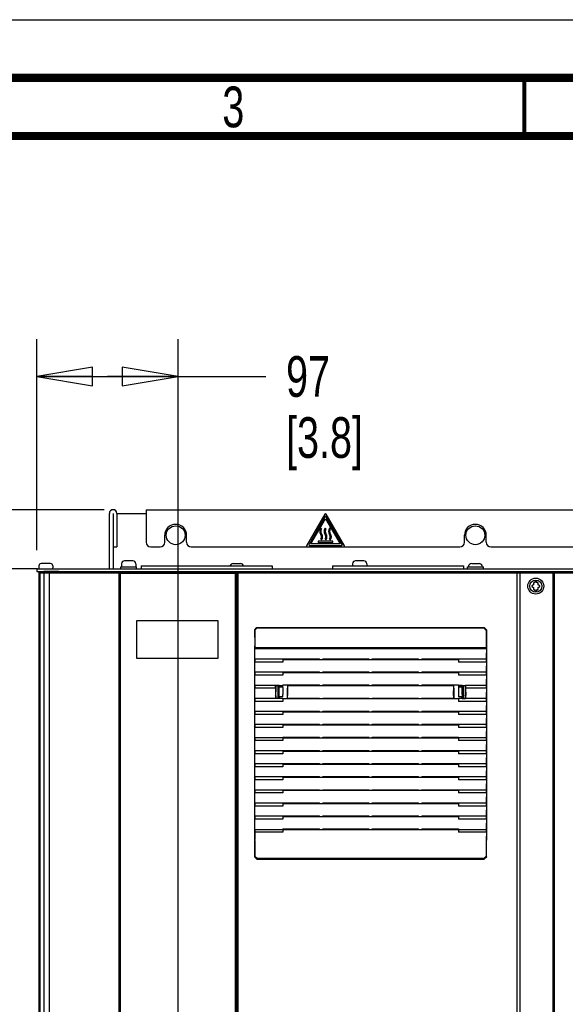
# Paper-space layout 'SUBMITTAL_E1H_1_1' of a CAD drawing. Header units: millimetres. Extents: x 0 to 841, y 0 to 594.
# Tile 38 of 69: x 127 to 174, y 509 to 594. Entities that reach past the tile are written whole.
import ezdxf

# ---------------------------------------------------------------- set-up
doc = ezdxf.new("R2010")
doc.units = ezdxf.units.MM
doc.header["$LTSCALE"] = 46.255
doc.layers.get('0').update_dxf_attribs({"linetype": 'CONTINUOUS'})
for name, color, linetype in [('002___PRT_ALL_AXES', 7, 'CONTINUOUS'), ('02___PRT_ALL_AXES', 7, 'CONTINUOUS'), ('CHAMFERS', 7, 'CONTINUOUS'), ('DATUM', 7, 'CONTINUOUS'), ('DRAFTS', 7, 'CONTINUOUS'), ('NOTES', 7, 'CONTINUOUS'), ('ROUNDS', 7, 'CONTINUOUS')]:
    doc.layers.add(name, color=color, linetype=linetype)
doc.styles.get("Standard").update_dxf_attribs({"font": 'txt', "width": 0.725})
doc.dimstyles.new('DIMSTYLE_1', dxfattribs={"dimtxt": 3.5, "dimasz": 4.8, "dimexe": 3.2, "dimexo": 1.6, "dimgap": 1.75, "dimtad": 0, "dimtih": 1, "dimtoh": 1, "dimdec": 1, "dimzin": 0, "dimdsep": 46, "dimtxsty": 'STANDARD', "dimblk": 'CLOSED', "dimblk1": 'CLOSED', "dimblk2": 'CLOSED', "dimcen": 0.09, "dimadec": 0, "dimazin": 0, "dimtp": 0.4, "dimtm": 0.4, "dimtfac": 1, "dimtdec": 1, "dimtofl": 0, "dimtmove": 0, "dimatfit": 3, "dimldrblk": 'CLOSED', "dimfxl": 1, "dimtolj": 1, "dimtzin": 0, "dimarcsym": 0})

# ---------------------------------------------------------------- blocks, each defined once
blk = doc.blocks.new('_CLOSED')
at = {"color": 0, "linetype": 'BYBLOCK'}
for p, q in [((0, 0), (-1, 0.167)), ((-1, 0.167), (-1, -0.167)), ((-1, -0.167), (0, 0)), ((-1, 0), (0, 0))]:
    blk.add_line(p, q, dxfattribs=at)
blk = doc.blocks.new('*D4')
at = {"color": 2, "linetype": 'CONTINUOUS'}
for p, q in [((53.725, 551.869), (42.913, 551.869)), ((46.113, 551.869), (46.113, 427.706)), ((134.413, 551.869), (53.725, 551.869)), ((46.113, 296.544), (46.113, 415.456)), ((53.725, 296.544), (42.913, 296.544)), ((127.831, 296.544), (53.725, 296.544))]:
    blk.add_line(p, q, dxfattribs=at)
at = {"color": 2, "linetype": 'CONTINUOUS', "xscale": 4.8, "yscale": 4.8, "zscale": 4.8}
for p, rotation in [((46.113, 551.869), 90), ((46.113, 296.544), 270)]:
    blk.add_blockref('_CLOSED', p, dxfattribs=dict(at, rotation=rotation))
at = {"color": 2, "linetype": 'CONTINUOUS', "insert": (46.113, 425.956), "char_height": 3.5, "width": 15.225, "attachment_point": 2, "line_spacing_factor": 0.9}
blk.add_mtext('2043\\P[80.4]', dxfattribs=at)
blk = doc.blocks.new('*D5')
at = {"color": 2, "linetype": 'CONTINUOUS'}
for p, q in [((68.688, 546.794), (60.413, 546.794)), ((63.613, 546.794), (63.613, 425.169)), ((128.675, 546.794), (68.688, 546.794)), ((63.613, 296.544), (63.613, 412.919)), ((68.688, 296.544), (60.413, 296.544)), ((127.831, 296.544), (68.688, 296.544))]:
    blk.add_line(p, q, dxfattribs=at)
at = {"color": 2, "linetype": 'CONTINUOUS', "xscale": 4.8, "yscale": 4.8, "zscale": 4.8}
for p, rotation in [((63.613, 546.794), 90), ((63.613, 296.544), 270)]:
    blk.add_blockref('_CLOSED', p, dxfattribs=dict(at, rotation=rotation))
at = {"color": 2, "linetype": 'CONTINUOUS', "insert": (63.613, 423.419), "char_height": 3.5, "width": 15.225, "attachment_point": 2, "line_spacing_factor": 0.9}
blk.add_mtext('2002\\P[78.8]', dxfattribs=at)
blk = doc.blocks.new('*D40')
at = {"color": 2, "linetype": 'CONTINUOUS'}
for p, q in [((128.613, 561.573), (128.613, 566.523)), ((140.753, 561.573), (140.753, 566.523)), ((128.613, 563.323), (134.683, 563.323)), ((140.753, 563.323), (134.683, 563.323)), ((134.683, 563.323), (148.286, 563.323)), ((128.613, 548.394), (128.613, 561.573)), ((140.753, 472.316), (140.753, 561.573))]:
    blk.add_line(p, q, dxfattribs=at)
at = {"color": 2, "linetype": 'CONTINUOUS', "xscale": 4.8, "yscale": 4.8, "zscale": 4.8, "rotation": 180}
blk.add_blockref('_CLOSED', (128.613, 563.323), dxfattribs=at)
at = {"color": 2, "linetype": 'CONTINUOUS', "xscale": 4.8, "yscale": 4.8, "zscale": 4.8}
blk.add_blockref('_CLOSED', (140.753, 563.323), dxfattribs=at)
at = {"color": 2, "linetype": 'CONTINUOUS', "insert": (150.036, 565.073), "char_height": 3.5, "width": 12.6875, "attachment_point": 1, "line_spacing_factor": 0.9}
blk.add_mtext('97\\P[3.8]', dxfattribs=at)

psp = doc.layouts.new('SUBMITTAL_E1H_1_1')

# ---------------------------------------------------------------- linework, layer by layer
at = {"color": 7, "linetype": 'CONTINUOUS'}
for p, q in [((0, 594), (841, 594)), ((0, 594), (841, 594)), ((135.5, 551.544), (138, 551.544)), ((153.371, 551.248), (152.008, 548.887)), ((154.842, 548.887), (153.479, 551.248)), ((152.171, 548.919), (153.425, 551.091)), ((153.425, 551.091), (154.68, 548.919)), ((153.088, 550.22), (153.013, 550.277)), ((153.463, 550.22), (153.388, 550.277)), ((153.838, 550.22), (153.763, 550.277)), ((152.062, 548.794), (154.788, 548.794)), ((154.68, 548.919), (152.171, 548.919)), ((152.8, 549.152), (152.8, 549.044)), ((154.05, 549.152), (152.8, 549.152)), ((152.8, 549.044), (154.05, 549.044)), ((153.013, 549.333), (153.088, 549.277)), ((153.388, 549.333), (153.463, 549.277)), ((153.763, 549.333), (153.838, 549.277)), ((154.05, 549.044), (154.05, 549.152)), ((128.794, 547.05), (128.794, 546.856)), ((129.794, 547.237), (128.981, 547.237)), ((129.981, 547.05), (129.981, 546.856)), ((136.875, 547.475), (136.15, 547.475)), ((137.594, 547.031), (137.594, 546.794)), ((137.594, 547.031), (148.844, 547.031)), ((145.488, 547.231), (146.113, 547.231)), ((148.844, 547.031), (148.844, 546.794)), ((154.031, 547.031), (154.031, 546.794)), ((154.031, 547.031), (165.281, 547.031)), ((156.725, 547.475), (156, 547.475)), ((165.281, 547.031), (165.281, 546.794)), ((165.613, 546.794), (165.613, 546.944)), ((165.613, 546.944), (166.988, 546.944)), ((165.988, 547.231), (166.613, 547.231)), ((166.988, 546.794), (166.988, 546.944)), ((128.794, 546.544), (128.794, 321.544)), ((130.681, 546.45), (130.681, 546.544)), ((130.806, 546.45), (130.806, 546.544)), ((131.916, 546.45), (131.916, 546.519)), ((131.916, 546.519), (200.666, 546.519)), ((132.116, 546.519), (132.116, 546.544)), ((135.69, 546.387), (135.69, 321.7)), ((145.678, 546.387), (135.69, 546.387)), ((145.678, 321.7), (145.678, 546.387)), ((173.098, 413.351), (173.098, 546.45)), ((171.288, 545.411), (171.15, 545.331)), ((171.15, 545.256), (171.288, 545.176)), ((171.288, 545.571), (171.288, 545.411)), ((171.413, 545.573), (171.353, 545.608)), ((171.413, 545.698), (171.413, 545.573)), ((171.569, 545.698), (171.413, 545.698)), ((171.569, 545.573), (171.569, 545.698)), ((171.63, 545.608), (171.569, 545.573)), ((171.694, 545.411), (171.694, 545.571)), ((171.833, 545.331), (171.694, 545.411)), ((171.694, 545.176), (171.833, 545.256)), ((171.288, 545.176), (171.288, 545.016)), ((171.353, 544.979), (171.413, 545.014)), ((171.413, 545.014), (171.413, 544.889)), ((171.413, 544.889), (171.569, 544.889)), ((171.569, 544.889), (171.569, 545.014)), ((171.569, 545.014), (171.63, 544.979)), ((171.694, 545.016), (171.694, 545.176)), ((137.19, 542.325), (137.19, 539.1)), ((144.19, 542.325), (137.19, 542.325)), ((144.19, 539.1), (144.19, 542.325)), ((147.358, 540.049), (147.35, 540.009)), ((147.35, 540.009), (147.35, 539.893)), ((147.35, 540.009), (167.245, 540.009)), ((147.36, 539.263), (147.35, 539.893)), ((167.245, 539.893), (147.35, 539.893)), ((167.245, 539.893), (167.236, 539.263)), ((167.237, 540.049), (167.245, 540.009)), ((167.245, 539.893), (167.245, 540.009)), ((137.19, 539.1), (144.19, 539.1)), ((147.35, 539.017), (147.358, 539.057)), ((147.35, 539.017), (147.35, 538.767)), ((147.36, 538.137), (147.35, 538.767)), ((152.911, 539), (152.901, 539.051)), ((152.911, 539), (161.685, 539)), ((153.185, 539), (153.195, 539.051)), ((153.195, 539.051), (157.151, 539.051)), ((157.161, 539), (157.151, 539.051)), ((157.435, 539), (157.445, 539.051)), ((157.445, 539.051), (161.401, 539.051)), ((161.411, 539), (161.401, 539.051)), ((161.685, 539), (161.695, 539.051)), ((167.245, 538.767), (167.236, 538.137)), ((167.237, 539.057), (167.245, 539.017)), ((167.245, 538.767), (167.245, 539.017)), ((147.35, 537.891), (147.358, 537.931)), ((147.35, 537.891), (147.35, 537.641)), ((147.36, 537.011), (147.35, 537.641)), ((152.911, 537.874), (152.901, 537.926)), ((152.911, 537.874), (161.685, 537.874)), ((153.185, 537.874), (153.195, 537.926)), ((153.195, 537.926), (157.151, 537.926)), ((157.161, 537.874), (157.151, 537.926)), ((157.435, 537.874), (157.445, 537.926)), ((157.445, 537.926), (161.401, 537.926)), ((161.411, 537.874), (161.401, 537.926)), ((161.685, 537.874), (161.695, 537.926)), ((167.245, 537.641), (167.236, 537.011)), ((167.237, 537.931), (167.245, 537.891)), ((167.245, 537.641), (167.245, 537.891)), ((147.35, 536.766), (147.358, 536.806)), ((147.35, 536.766), (147.35, 536.516)), ((149.454, 536.749), (149.454, 536.651)), ((152.911, 536.748), (152.901, 536.8)), ((152.911, 536.748), (161.685, 536.748)), ((153.185, 536.748), (153.195, 536.8)), ((153.195, 536.8), (157.151, 536.8)), ((157.161, 536.748), (157.151, 536.8)), ((157.435, 536.748), (157.445, 536.8)), ((157.445, 536.8), (161.401, 536.8)), ((161.411, 536.748), (161.401, 536.8)), ((161.685, 536.748), (161.695, 536.8)), ((165.141, 536.638), (165.141, 536.749)), ((167.237, 536.806), (167.245, 536.766)), ((167.245, 536.516), (167.245, 536.766)), ((147.36, 535.886), (147.35, 536.516)), ((167.245, 536.516), (167.236, 535.886)), ((147.35, 535.64), (147.358, 535.68)), ((147.35, 535.64), (147.35, 535.39)), ((147.36, 534.76), (147.35, 535.39)), ((149.454, 535.749), (149.454, 535.651)), ((152.911, 535.623), (152.901, 535.674)), ((152.911, 535.623), (161.685, 535.623)), ((153.185, 535.623), (153.195, 535.674)), ((153.195, 535.674), (157.151, 535.674)), ((157.161, 535.623), (157.151, 535.674)), ((157.435, 535.623), (157.445, 535.674)), ((157.445, 535.674), (161.401, 535.674)), ((161.411, 535.623), (161.401, 535.674)), ((161.685, 535.623), (161.695, 535.674)), ((165.141, 535.651), (165.141, 535.749)), ((167.245, 535.39), (167.236, 534.76)), ((167.237, 535.68), (167.245, 535.64)), ((167.245, 535.39), (167.245, 535.64)), ((147.35, 534.514), (147.358, 534.554)), ((147.35, 534.514), (147.35, 534.264)), ((147.36, 533.634), (147.35, 534.264)), ((152.911, 534.497), (152.901, 534.549)), ((152.911, 534.497), (161.685, 534.497)), ((153.185, 534.497), (153.195, 534.549)), ((153.195, 534.549), (157.151, 534.549)), ((157.161, 534.497), (157.151, 534.549)), ((157.435, 534.497), (157.445, 534.549)), ((157.445, 534.549), (161.401, 534.549)), ((161.411, 534.497), (161.401, 534.549)), ((161.685, 534.497), (161.695, 534.549)), ((167.245, 534.264), (167.236, 533.634)), ((167.237, 534.554), (167.245, 534.514)), ((167.245, 534.264), (167.245, 534.514)), ((147.35, 533.389), (147.358, 533.429)), ((147.35, 533.389), (147.35, 533.139)), ((152.911, 533.371), (152.901, 533.423)), ((152.911, 533.371), (161.685, 533.371)), ((153.185, 533.371), (153.195, 533.423)), ((153.195, 533.423), (157.151, 533.423)), ((157.161, 533.371), (157.151, 533.423)), ((157.435, 533.371), (157.445, 533.423)), ((157.445, 533.423), (161.401, 533.423)), ((161.411, 533.371), (161.401, 533.423)), ((161.685, 533.371), (161.695, 533.423)), ((167.237, 533.429), (167.245, 533.389)), ((167.245, 533.139), (167.245, 533.389)), ((147.36, 532.509), (147.35, 533.139)), ((167.245, 533.139), (167.236, 532.509)), ((147.35, 532.263), (147.358, 532.303)), ((147.35, 532.263), (147.35, 532.013)), ((147.36, 531.383), (147.35, 532.013)), ((152.911, 532.246), (152.901, 532.297)), ((152.911, 532.246), (161.685, 532.246)), ((153.185, 532.246), (153.195, 532.297)), ((153.195, 532.297), (157.151, 532.297)), ((157.161, 532.246), (157.151, 532.297)), ((157.435, 532.246), (157.445, 532.297)), ((157.445, 532.297), (161.401, 532.297)), ((161.411, 532.246), (161.401, 532.297)), ((161.685, 532.246), (161.695, 532.297)), ((167.245, 532.013), (167.236, 531.383)), ((167.237, 532.303), (167.245, 532.263)), ((167.245, 532.013), (167.245, 532.263)), ((147.35, 531.137), (147.358, 531.177)), ((147.35, 531.137), (147.35, 530.887)), ((147.36, 530.258), (147.35, 530.887)), ((152.911, 531.12), (152.901, 531.172)), ((152.911, 531.12), (161.685, 531.12)), ((153.185, 531.12), (153.195, 531.172)), ((153.195, 531.172), (157.151, 531.172)), ((157.161, 531.12), (157.151, 531.172)), ((157.435, 531.12), (157.445, 531.172)), ((157.445, 531.172), (161.401, 531.172)), ((161.411, 531.12), (161.401, 531.172)), ((161.685, 531.12), (161.695, 531.172)), ((167.245, 530.887), (167.236, 530.258)), ((167.237, 531.177), (167.245, 531.137)), ((167.245, 530.887), (167.245, 531.137)), ((147.35, 530.012), (147.358, 530.052)), ((147.35, 530.012), (147.35, 529.762)), ((152.901, 530.046), (152.911, 529.994)), ((152.911, 529.994), (161.685, 529.994)), ((153.185, 529.994), (153.195, 530.046)), ((153.195, 530.046), (157.151, 530.046)), ((157.161, 529.994), (157.151, 530.046)), ((157.435, 529.994), (157.445, 530.046)), ((157.445, 530.046), (161.401, 530.046)), ((161.411, 529.994), (161.401, 530.046)), ((161.685, 529.994), (161.695, 530.046)), ((167.237, 530.052), (167.245, 530.012)), ((167.245, 529.762), (167.245, 530.012)), ((147.36, 529.132), (147.35, 529.762)), ((167.245, 529.762), (167.236, 529.132)), ((147.35, 528.886), (147.358, 528.926)), ((147.35, 528.886), (147.35, 528.636)), ((147.36, 528.006), (147.35, 528.636)), ((152.911, 528.869), (152.901, 528.92)), ((152.911, 528.869), (161.685, 528.869)), ((153.185, 528.869), (153.195, 528.92)), ((153.195, 528.92), (157.151, 528.92)), ((157.161, 528.869), (157.151, 528.92)), ((157.435, 528.869), (157.445, 528.92)), ((157.445, 528.92), (161.401, 528.92)), ((161.411, 528.869), (161.401, 528.92)), ((161.685, 528.869), (161.695, 528.92)), ((167.245, 528.636), (167.236, 528.006)), ((167.237, 528.926), (167.245, 528.886)), ((167.245, 528.636), (167.245, 528.886)), ((147.35, 527.76), (147.358, 527.8)), ((147.35, 527.76), (147.35, 527.51)), ((147.36, 526.881), (147.35, 527.51)), ((152.911, 527.743), (152.901, 527.795)), ((152.911, 527.743), (161.685, 527.743)), ((153.185, 527.743), (153.195, 527.795)), ((153.195, 527.795), (157.151, 527.795)), ((157.161, 527.743), (157.151, 527.795)), ((157.435, 527.743), (157.445, 527.795)), ((157.445, 527.795), (161.401, 527.795)), ((161.411, 527.743), (161.401, 527.795)), ((161.685, 527.743), (161.695, 527.795)), ((167.245, 527.51), (167.236, 526.881)), ((167.237, 527.8), (167.245, 527.76)), ((167.245, 527.51), (167.245, 527.76)), ((147.35, 526.635), (147.358, 526.675)), ((147.35, 526.635), (147.35, 526.385)), ((152.911, 526.617), (152.901, 526.669)), ((152.911, 526.617), (161.685, 526.617)), ((153.185, 526.617), (153.195, 526.669)), ((153.195, 526.669), (157.151, 526.669)), ((157.161, 526.617), (157.151, 526.669)), ((157.435, 526.617), (157.445, 526.669)), ((157.445, 526.669), (161.401, 526.669)), ((161.411, 526.617), (161.401, 526.669)), ((161.685, 526.617), (161.695, 526.669)), ((167.237, 526.675), (167.245, 526.635)), ((167.245, 526.385), (167.245, 526.635)), ((147.36, 525.755), (147.35, 526.385)), ((167.245, 526.385), (167.236, 525.755)), ((147.35, 525.509), (147.358, 525.549)), ((147.35, 525.509), (147.35, 525.259)), ((147.36, 524.629), (147.35, 525.259)), ((152.911, 525.492), (152.901, 525.543)), ((152.911, 525.492), (161.685, 525.492)), ((153.185, 525.492), (153.195, 525.543)), ((153.195, 525.543), (157.151, 525.543)), ((157.161, 525.492), (157.151, 525.543)), ((157.435, 525.492), (157.445, 525.543)), ((157.445, 525.543), (161.401, 525.543)), ((161.411, 525.492), (161.401, 525.543)), ((161.685, 525.492), (161.695, 525.543)), ((167.245, 525.259), (167.236, 524.629)), ((167.237, 525.549), (167.245, 525.509)), ((167.245, 525.259), (167.245, 525.509)), ((147.35, 524.384), (147.358, 524.423)), ((147.35, 524.384), (147.35, 524.134)), ((147.35, 524.134), (147.36, 523.504)), ((152.911, 524.366), (152.901, 524.418)), ((152.911, 524.366), (161.685, 524.366)), ((153.185, 524.366), (153.195, 524.418)), ((153.195, 524.418), (157.151, 524.418)), ((157.161, 524.366), (157.151, 524.418)), ((157.435, 524.366), (157.445, 524.418)), ((157.445, 524.418), (161.401, 524.418)), ((161.411, 524.366), (161.401, 524.418)), ((161.685, 524.366), (161.695, 524.418)), ((167.245, 524.134), (167.236, 523.504)), ((167.237, 524.423), (167.245, 524.384)), ((167.245, 524.134), (167.245, 524.384))]:
    psp.add_line(p, q, dxfattribs=at)
at = {"color": 3, "linetype": 'CONTINUOUS'}
for q in [(138, 551.544), (194.6, 551.869)]:
    psp.add_line((138, 551.869), q, dxfattribs=at)
at = {"color": 7, "linetype": 'CONTINUOUS'}
for points, const_width in [([(836, 589), (15, 589)], 0.7), ([(170.5, 584), (170.5, 589)], 0.35), ([(831, 584), (20, 584)], 0.7)]:
    psp.add_lwpolyline(points, dxfattribs=dict(at, const_width=const_width))
for centre, radius in [((140.55, 549.669), 0.812), ((166.3, 549.669), 0.812), ((171.491, 545.294), 0.688), ((171.491, 545.294), 0.519)]:
    psp.add_circle(centre, radius, dxfattribs=at)
at = {"color": 3, "linetype": 'CONTINUOUS'}
for centre, radius in [((135.175, 551.544), 0.325), ((140.55, 549.669), 0.938), ((166.3, 549.669), 0.938)]:
    psp.add_arc(centre, radius, 0, 180, dxfattribs=at)
at = {"color": 7, "linetype": 'CONTINUOUS'}
for centre, radius, start, end in [((153.425, 551.216), 0.0625, 30, 150), ((153.363, 550.013), 0.438, 142.95392, 217.04608), ((152.738, 549.541), 0.345, 322.95392, 37.04608), ((153.363, 550.013), 0.345, 142.95392, 217.04608), ((152.738, 549.541), 0.438, 322.95392, 37.04608), ((153.738, 550.013), 0.438, 142.95392, 217.04608), ((153.113, 549.541), 0.345, 322.95392, 37.04608), ((153.738, 550.013), 0.345, 142.95392, 217.04608), ((153.113, 549.541), 0.438, 322.95392, 37.04608), ((154.113, 550.013), 0.438, 142.95392, 217.04608), ((153.488, 549.541), 0.345, 322.95392, 37.04608), ((154.113, 550.013), 0.345, 142.95392, 217.04608), ((153.488, 549.541), 0.438, 322.95392, 37.04608), ((152.062, 548.856), 0.0625, 150, 270), ((154.788, 548.856), 0.0625, 270, 30), ((128.981, 547.05), 0.188, 90, 180), ((129.794, 547.05), 0.188, 0, 90), ((136.15, 547.225), 0.25, 90, 180), ((136.875, 547.225), 0.25, 0, 90), ((145.488, 546.944), 0.287, 90, 162.23745), ((146.113, 546.944), 0.287, 17.76255, 90), ((156, 547.225), 0.25, 90, 180), ((156.725, 547.225), 0.25, 0, 90), ((165.988, 546.944), 0.287, 90, 180), ((166.613, 546.944), 0.287, 0, 90), ((171.491, 545.294), 0.344, 173.77845, 186.22155), ((171.491, 545.294), 0.344, 113.77845, 126.22155), ((171.491, 545.294), 0.344, 53.77845, 66.22155), ((171.491, 545.294), 0.344, 353.77845, 6.22155), ((171.491, 545.294), 0.344, 233.77845, 246.22155), ((171.491, 545.294), 0.344, 293.77845, 306.22155)]:
    psp.add_arc(centre, radius, start, end, dxfattribs=at)
for centre, start_param, end_param in [((147.358, 540.174), -3.054326, -1.570796), ((167.237, 540.174), -4.712389, -3.228859), ((147.358, 539.181), -3.054326, -0.86217), ((167.237, 539.181), 0.86217, 3.054326), ((147.358, 538.056), -3.054326, -0.86217), ((167.237, 538.056), 0.86217, 3.054326), ((147.358, 536.93), -3.054326, -0.86217), ((167.237, 536.93), 0.86217, 3.054326), ((147.358, 535.804), -3.054326, -0.86217), ((167.237, 535.804), 0.86217, 3.054326), ((147.358, 534.679), -3.054326, -0.86217), ((167.237, 534.679), 0.86217, 3.054326), ((147.358, 533.553), -3.054326, -0.86217), ((167.237, 533.553), 0.86217, 3.054326), ((147.358, 532.427), -3.054326, -0.86217), ((167.237, 532.427), 0.86217, 3.054326), ((147.358, 531.302), -3.054326, -0.86217), ((167.237, 531.302), 0.86217, 3.054326), ((147.358, 530.176), -3.054326, -0.86217), ((167.237, 530.176), 0.86217, 3.054326), ((147.358, 529.051), -3.054326, -0.86217), ((167.237, 529.051), 0.86217, 3.054326), ((147.358, 527.925), -3.054326, -0.86217), ((167.237, 527.925), 0.86217, 3.054326), ((147.358, 526.799), -3.054326, -0.86217), ((167.237, 526.799), 0.86217, 3.054326), ((147.358, 525.674), -3.054326, -0.86217), ((167.237, 525.674), 0.86217, 3.054326), ((147.358, 524.548), -3.054326, -0.86217), ((167.237, 524.548), 0.86217, 3.054326), ((147.358, 523.422), -1.570796, -0.86217), ((167.237, 523.422), 0.86217, 1.570796)]:
    psp.add_ellipse(centre, major_axis=(0, 0.125), ratio=0.017455, start_param=start_param, end_param=end_param, dxfattribs=at)
at = {"layer": '002___PRT_ALL_AXES', "color": 7, "linetype": 'CONTINUOUS'}
for p, q in [((129.231, 546.544), (129.231, 546.45)), ((130.5, 546.544), (129.231, 546.544)), ((130.256, 546.544), (130.256, 546.45))]:
    psp.add_line(p, q, dxfattribs=at)
at = {"layer": '02___PRT_ALL_AXES', "color": 7, "linetype": 'CONTINUOUS'}
for p, q in [((135.838, 546.794), (135.838, 546.95)), ((135.838, 546.95), (137.188, 546.95)), ((135.9, 547.225), (135.9, 546.95)), ((137.125, 547.225), (137.125, 546.95)), ((137.188, 546.794), (137.188, 546.95)), ((155.75, 547.225), (155.75, 547.031)), ((156.975, 547.225), (156.975, 547.031))]:
    psp.add_line(p, q, dxfattribs=at)
at = {"layer": 'CHAMFERS', "color": 7, "linetype": 'CONTINUOUS'}
for p, q in [((147.339, 541.544), (147.527, 541.731)), ((147.339, 541.544), (147.36, 541.522)), ((147.548, 541.71), (147.36, 541.522)), ((147.36, 541.522), (147.36, 540.174)), ((147.527, 541.731), (147.548, 541.71)), ((147.527, 541.731), (167.069, 541.731)), ((147.548, 541.71), (167.048, 541.71)), ((167.069, 541.731), (167.048, 541.71)), ((167.235, 541.522), (167.048, 541.71)), ((167.069, 541.731), (167.257, 541.544)), ((167.257, 541.544), (167.235, 541.522)), ((167.235, 541.522), (167.235, 540.174)), ((147.34, 522.003), (147.339, 523.456)), ((147.36, 523.422), (147.36, 522.082)), ((167.235, 523.422), (167.235, 522.082)), ((167.255, 522.003), (167.257, 523.456)), ((147.34, 522.003), (147.36, 522.082)), ((147.528, 521.815), (147.34, 522.003)), ((147.36, 522.082), (147.548, 521.894)), ((147.528, 521.815), (147.548, 521.894)), ((147.528, 521.815), (167.067, 521.815)), ((147.548, 521.894), (167.048, 521.894)), ((167.048, 521.894), (167.235, 522.082)), ((167.048, 521.894), (167.067, 521.815)), ((167.255, 522.003), (167.067, 521.815)), ((167.235, 522.082), (167.255, 522.003))]:
    psp.add_line(p, q, dxfattribs=at)
at = {"layer": 'DATUM', "color": 7, "linetype": 'CONTINUOUS'}
for q in [(128.878, 321.637), (172.982, 546.45)]:
    psp.add_line((128.878, 546.45), q, dxfattribs=at)
at = {"layer": 'DRAFTS', "color": 7, "linetype": 'CONTINUOUS'}
for p, q in [((149.746, 539.017), (147.35, 539.017)), ((149.746, 538.767), (147.35, 538.767)), ((149.753, 539.051), (149.746, 539.017)), ((149.746, 539.017), (149.746, 538.767)), ((149.746, 539), (152.911, 539)), ((149.753, 539.051), (152.901, 539.051)), ((161.685, 539), (164.85, 539)), ((161.695, 539.051), (164.843, 539.051)), ((164.843, 539.051), (164.85, 539.017)), ((164.85, 539.017), (164.85, 538.767)), ((167.245, 539.017), (164.85, 539.017)), ((167.245, 538.767), (164.85, 538.767)), ((149.746, 537.891), (147.35, 537.891)), ((149.746, 537.641), (147.35, 537.641)), ((149.753, 537.926), (149.746, 537.891)), ((149.746, 537.891), (149.746, 537.641)), ((149.746, 537.874), (152.911, 537.874)), ((149.753, 537.926), (152.901, 537.926)), ((161.685, 537.874), (164.85, 537.874)), ((161.695, 537.926), (164.843, 537.926)), ((164.843, 537.926), (164.85, 537.891)), ((164.85, 537.891), (164.85, 537.641)), ((167.245, 537.891), (164.85, 537.891)), ((167.245, 537.641), (164.85, 537.641)), ((149.139, 536.766), (147.35, 536.766)), ((149.139, 536.516), (149.139, 536.766)), ((149.14, 536.762), (149.139, 536.766)), ((149.148, 536.76), (149.14, 536.762)), ((149.14, 536.762), (149.745, 536.762)), ((149.148, 536.76), (149.148, 536.423)), ((149.416, 536.76), (149.148, 536.76)), ((149.323, 536.76), (149.323, 535.64)), ((149.387, 536.76), (149.387, 535.64)), ((149.44, 536.749), (149.416, 536.76)), ((149.44, 536.749), (149.44, 536.651)), ((149.44, 536.749), (149.718, 536.749)), ((149.718, 536.749), (149.745, 536.762)), ((149.718, 536.749), (149.718, 536.651)), ((149.753, 536.8), (149.745, 536.762)), ((149.753, 536.8), (152.901, 536.8)), ((150.149, 536.748), (150.162, 535.886)), ((150.149, 536.748), (152.911, 536.748)), ((161.685, 536.748), (164.447, 536.748)), ((161.695, 536.8), (164.843, 536.8)), ((164.434, 535.886), (164.447, 536.748)), ((164.843, 536.8), (164.85, 536.762)), ((164.85, 536.762), (164.877, 536.749)), ((164.85, 536.762), (165.455, 536.762)), ((164.877, 536.651), (164.877, 536.749)), ((165.156, 536.749), (164.877, 536.749)), ((165.179, 536.76), (165.156, 536.749)), ((165.156, 536.651), (165.156, 536.749)), ((165.179, 536.76), (165.448, 536.76)), ((165.209, 536.76), (165.209, 535.64)), ((165.273, 536.76), (165.273, 535.64)), ((165.448, 536.76), (165.455, 536.762)), ((165.448, 536.76), (165.448, 536.423)), ((165.456, 536.766), (165.455, 536.762)), ((165.456, 536.766), (165.456, 536.516)), ((167.245, 536.766), (165.456, 536.766)), ((149.139, 536.516), (147.35, 536.516)), ((149.139, 536.516), (149.12, 535.886)), ((149.148, 536.423), (149.132, 535.908)), ((149.148, 535.869), (149.132, 535.908)), ((149.39, 536.477), (149.39, 535.91)), ((149.393, 536.477), (149.39, 536.477)), ((149.39, 535.95), (149.416, 535.95)), ((149.39, 535.91), (149.393, 535.91)), ((149.393, 536.477), (149.393, 536.45)), ((149.393, 536.45), (149.419, 536.45)), ((149.393, 535.946), (149.393, 535.91)), ((149.416, 536.45), (149.416, 535.95)), ((149.416, 535.95), (149.419, 535.946)), ((149.419, 536.643), (149.419, 536.45)), ((149.424, 536.638), (149.419, 536.643)), ((149.419, 535.946), (149.419, 535.757)), ((149.44, 536.651), (149.423, 536.643)), ((149.424, 536.638), (149.746, 536.638)), ((149.43, 535.974), (149.425, 536.594)), ((149.44, 536.651), (149.454, 536.651)), ((149.718, 536.651), (149.746, 536.638)), ((149.748, 536.594), (149.757, 535.974)), ((164.848, 536.594), (164.839, 535.974)), ((164.877, 536.651), (164.849, 536.638)), ((164.849, 536.638), (165.171, 536.638)), ((165.156, 536.651), (165.141, 536.651)), ((165.156, 536.651), (165.173, 536.643)), ((165.166, 535.974), (165.171, 536.594)), ((165.171, 536.638), (165.177, 536.643)), ((165.177, 536.643), (165.177, 536.45)), ((165.177, 536.45), (165.206, 536.45)), ((165.179, 535.95), (165.177, 535.946)), ((165.177, 535.946), (165.177, 535.757)), ((165.179, 536.45), (165.179, 535.95)), ((165.206, 535.95), (165.179, 535.95)), ((165.203, 536.45), (165.203, 536.477)), ((165.203, 536.477), (165.206, 536.477)), ((165.203, 535.922), (165.203, 535.946)), ((165.206, 535.923), (165.203, 535.922)), ((165.206, 536.477), (165.206, 535.923)), ((165.448, 536.423), (165.463, 535.908)), ((165.448, 535.869), (165.463, 535.908)), ((165.456, 536.516), (165.475, 535.886)), ((167.245, 536.516), (165.456, 536.516)), ((149.139, 535.64), (147.35, 535.64)), ((149.746, 535.39), (147.35, 535.39)), ((149.123, 535.68), (149.139, 535.64)), ((149.148, 535.64), (149.139, 535.639)), ((149.746, 535.638), (149.139, 535.639)), ((149.148, 535.869), (149.148, 535.64)), ((149.416, 535.64), (149.148, 535.64)), ((149.416, 535.64), (149.44, 535.651)), ((149.419, 535.757), (149.429, 535.767)), ((149.423, 535.757), (149.44, 535.749)), ((149.755, 535.767), (149.429, 535.767)), ((149.44, 535.749), (149.44, 535.651)), ((149.44, 535.749), (149.454, 535.749)), ((149.44, 535.651), (149.454, 535.651)), ((149.746, 535.638), (149.746, 535.39)), ((149.746, 535.623), (152.911, 535.623)), ((150.16, 535.68), (150.159, 535.674)), ((150.159, 535.674), (152.901, 535.674)), ((161.685, 535.623), (164.85, 535.623)), ((161.695, 535.674), (164.437, 535.674)), ((164.435, 535.68), (164.437, 535.674)), ((165.167, 535.767), (164.84, 535.767)), ((164.877, 535.651), (164.85, 535.638)), ((165.456, 535.639), (164.85, 535.638)), ((164.85, 535.638), (164.85, 535.39)), ((167.245, 535.39), (164.85, 535.39)), ((165.156, 535.749), (165.141, 535.749)), ((165.156, 535.651), (165.141, 535.651)), ((165.173, 535.757), (165.156, 535.749)), ((165.156, 535.651), (165.156, 535.749)), ((165.156, 535.651), (165.179, 535.64)), ((165.177, 535.757), (165.167, 535.767)), ((165.179, 535.64), (165.448, 535.64)), ((165.448, 535.869), (165.448, 535.64)), ((165.448, 535.64), (165.456, 535.638)), ((165.472, 535.68), (165.456, 535.64)), ((167.245, 535.64), (165.456, 535.64)), ((149.746, 534.514), (147.35, 534.514)), ((149.746, 534.264), (147.35, 534.264)), ((149.753, 534.549), (149.746, 534.514)), ((149.746, 534.514), (149.746, 534.264)), ((149.746, 534.497), (152.911, 534.497)), ((149.753, 534.549), (152.901, 534.549)), ((161.685, 534.497), (164.85, 534.497)), ((161.695, 534.549), (164.843, 534.549)), ((164.843, 534.549), (164.85, 534.514)), ((164.85, 534.514), (164.85, 534.264)), ((167.245, 534.514), (164.85, 534.514)), ((167.245, 534.264), (164.85, 534.264)), ((149.746, 533.389), (147.35, 533.389)), ((149.753, 533.423), (149.746, 533.389)), ((149.746, 533.389), (149.746, 533.139)), ((149.746, 533.371), (152.911, 533.371)), ((149.753, 533.423), (152.901, 533.423)), ((161.685, 533.371), (164.85, 533.371)), ((161.695, 533.423), (164.843, 533.423)), ((164.843, 533.423), (164.85, 533.389)), ((164.85, 533.389), (164.85, 533.139)), ((167.245, 533.389), (164.85, 533.389)), ((149.746, 533.139), (147.35, 533.139)), ((167.245, 533.139), (164.85, 533.139)), ((149.746, 532.263), (147.35, 532.263)), ((149.746, 532.013), (147.35, 532.013)), ((149.753, 532.297), (149.746, 532.263)), ((149.746, 532.263), (149.746, 532.013)), ((149.746, 532.246), (152.911, 532.246)), ((149.753, 532.297), (152.901, 532.297)), ((161.685, 532.246), (164.85, 532.246)), ((161.695, 532.297), (164.843, 532.297)), ((164.843, 532.297), (164.85, 532.263)), ((164.85, 532.263), (164.85, 532.013)), ((167.245, 532.263), (164.85, 532.263)), ((167.245, 532.013), (164.85, 532.013)), ((149.746, 531.137), (147.35, 531.137)), ((149.746, 530.887), (147.35, 530.887)), ((149.753, 531.172), (149.746, 531.137)), ((149.746, 531.137), (149.746, 530.887)), ((149.746, 531.12), (152.911, 531.12)), ((149.753, 531.172), (152.901, 531.172)), ((161.685, 531.12), (164.85, 531.12)), ((161.695, 531.172), (164.843, 531.172)), ((164.843, 531.172), (164.85, 531.137)), ((164.85, 531.137), (164.85, 530.887)), ((167.245, 531.137), (164.85, 531.137)), ((167.245, 530.887), (164.85, 530.887)), ((149.746, 530.012), (147.35, 530.012)), ((149.753, 530.046), (149.746, 530.012)), ((149.746, 530.012), (149.746, 529.762)), ((149.746, 529.994), (152.911, 529.994)), ((149.753, 530.046), (152.901, 530.046)), ((161.685, 529.994), (164.85, 529.994)), ((161.695, 530.046), (164.843, 530.046)), ((164.843, 530.046), (164.85, 530.012)), ((164.85, 530.012), (164.85, 529.762)), ((167.245, 530.012), (164.85, 530.012)), ((149.746, 529.762), (147.35, 529.762)), ((167.245, 529.762), (164.85, 529.762)), ((149.746, 528.886), (147.35, 528.886)), ((149.746, 528.636), (147.35, 528.636)), ((149.753, 528.92), (149.746, 528.886)), ((149.746, 528.886), (149.746, 528.636)), ((149.746, 528.869), (152.911, 528.869)), ((149.753, 528.92), (152.901, 528.92)), ((161.685, 528.869), (164.85, 528.869)), ((161.695, 528.92), (164.843, 528.92)), ((164.843, 528.92), (164.85, 528.886)), ((164.85, 528.886), (164.85, 528.636)), ((167.245, 528.886), (164.85, 528.886)), ((167.245, 528.636), (164.85, 528.636)), ((149.746, 527.76), (147.35, 527.76)), ((149.746, 527.51), (147.35, 527.51)), ((149.753, 527.795), (149.746, 527.76)), ((149.746, 527.76), (149.746, 527.51)), ((149.746, 527.743), (152.911, 527.743)), ((149.753, 527.795), (152.901, 527.795)), ((161.685, 527.743), (164.85, 527.743)), ((161.695, 527.795), (164.843, 527.795)), ((164.843, 527.795), (164.85, 527.76)), ((164.85, 527.76), (164.85, 527.51)), ((167.245, 527.76), (164.85, 527.76)), ((167.245, 527.51), (164.85, 527.51)), ((149.746, 526.635), (147.35, 526.635)), ((149.753, 526.669), (149.746, 526.635)), ((149.746, 526.635), (149.746, 526.385)), ((149.746, 526.617), (152.911, 526.617)), ((149.753, 526.669), (152.901, 526.669)), ((161.685, 526.617), (164.85, 526.617)), ((161.695, 526.669), (164.843, 526.669)), ((164.843, 526.669), (164.85, 526.635)), ((164.85, 526.635), (164.85, 526.385)), ((167.245, 526.635), (164.85, 526.635)), ((149.746, 526.385), (147.35, 526.385)), ((167.245, 526.385), (164.85, 526.385)), ((149.746, 525.509), (147.35, 525.509)), ((149.746, 525.259), (147.35, 525.259)), ((149.753, 525.543), (149.746, 525.509)), ((149.746, 525.509), (149.746, 525.259)), ((149.746, 525.492), (152.911, 525.492)), ((149.753, 525.543), (152.901, 525.543)), ((161.685, 525.492), (164.85, 525.492)), ((161.695, 525.543), (164.843, 525.543)), ((164.843, 525.543), (164.85, 525.509)), ((164.85, 525.509), (164.85, 525.259)), ((167.245, 525.509), (164.85, 525.509)), ((167.245, 525.259), (164.85, 525.259)), ((147.35, 524.384), (149.746, 524.384)), ((149.746, 524.134), (147.35, 524.134)), ((149.753, 524.418), (149.746, 524.384)), ((149.746, 524.384), (149.746, 524.134)), ((149.746, 524.366), (152.911, 524.366)), ((149.753, 524.418), (152.901, 524.418)), ((161.685, 524.366), (164.85, 524.366)), ((161.695, 524.418), (164.843, 524.418)), ((164.843, 524.418), (164.85, 524.384)), ((164.85, 524.384), (164.85, 524.134)), ((164.85, 524.384), (167.245, 524.384)), ((167.245, 524.134), (164.85, 524.134))]:
    psp.add_line(p, q, dxfattribs=at)
for centre, ratio, start_param, end_param in [((149.424, 536.513), 0.008727, -0.86217, -0.008727), ((149.429, 535.892), 0.008727, -3.132866, -0.86217), ((149.746, 536.513), 0.017455, -0.86217, -0.008727), ((149.755, 535.892), 0.017455, -3.132866, -0.86217), ((164.84, 535.892), 0.017455, 0.86217, 3.132866), ((164.85, 536.513), 0.017455, 0.008727, 0.86217), ((165.167, 535.892), 0.008727, 0.86217, 3.132866), ((165.171, 536.513), 0.008727, 0.008727, 0.86217), ((149.123, 535.804), 0.034921, 0.86217, 3.054326), ((150.16, 535.804), 0.017455, -3.054326, -0.86217), ((164.436, 535.804), 0.017455, 0.86217, 3.054326), ((165.472, 535.804), 0.034921, -3.054326, -0.86217)]:
    psp.add_ellipse(centre, major_axis=(0, 0.125), ratio=ratio, start_param=start_param, end_param=end_param, dxfattribs=at)
at = {"layer": 'NOTES', "color": 7, "linetype": 'CONTINUOUS'}
for p, q in [((128.881, 546.45), (128.881, 321.637)), ((129.229, 546.45), (129.229, 321.637)), ((129.668, 546.45), (129.668, 321.637)), ((135.65, 546.45), (135.65, 321.637)), ((135.712, 546.387), (135.712, 546.45)), ((135.775, 546.45), (135.775, 321.637)), ((145.762, 546.45), (145.762, 321.637)), ((145.825, 321.637), (145.825, 546.45)), ((145.887, 546.45), (145.887, 321.637)), ((169.875, 546.45), (169.875, 413.21)), ((170.124, 546.45), (170.124, 413.21)), ((172.982, 413.35), (172.982, 546.45)), ((172.982, 413.35), (172.982, 546.45)), ((172.982, 546.45), (203.509, 546.45))]:
    psp.add_line(p, q, dxfattribs=at)
at = {"layer": 'ROUNDS', "color": 3, "linetype": 'CONTINUOUS'}
for p, q in [((134.85, 546.794), (134.85, 551.544)), ((135.5, 551.544), (135.5, 548.669)), ((138, 551.544), (138, 549.069)), ((139.613, 549.069), (139.613, 549.669)), ((141.488, 549.069), (141.488, 549.669)), ((165.363, 549.069), (165.363, 549.669)), ((167.238, 549.069), (167.238, 549.669)), ((138.4, 548.669), (139.213, 548.669)), ((141.888, 548.669), (151.846, 548.669)), ((155.004, 548.669), (164.963, 548.669)), ((167.638, 548.669), (190.713, 548.669)), ((128.613, 546.556), (203.988, 546.556)), ((128.613, 546.544), (129.231, 546.544)), ((130.5, 546.544), (202.1, 546.544))]:
    psp.add_line(p, q, dxfattribs=at)
at = {"layer": 'ROUNDS', "color": 7, "linetype": 'CONTINUOUS'}
for p, q in [((135.175, 551.544), (135.175, 546.794)), ((153.371, 551.498), (151.792, 548.762)), ((155.059, 548.762), (153.479, 551.498)), ((135.175, 548.669), (135.5, 548.669)), ((151.846, 548.669), (155.004, 548.669)), ((128.613, 546.794), (128.613, 546.544)), ((128.613, 546.794), (203.988, 546.794)), ((130.5, 546.556), (130.5, 546.544)), ((147.339, 540.981), (147.339, 541.544)), ((167.257, 541.544), (167.257, 540.981)), ((147.341, 540.888), (147.341, 540.075)), ((167.255, 540.888), (167.255, 540.075)), ((147.339, 523.456), (147.339, 539.981)), ((167.257, 539.981), (167.257, 523.456)), ((150.149, 536.748), (150.148, 536.743)), ((164.447, 536.748), (164.448, 536.743)), ((150.159, 535.674), (150.146, 536.537)), ((164.449, 536.537), (164.437, 535.674))]:
    psp.add_line(p, q, dxfattribs=at)
for centre, start, end in [((153.425, 551.466), 30, 150), ((151.846, 548.731), 150, 270), ((155.004, 548.731), 270, 30), ((128.856, 546.856), 180, 270), ((129.919, 546.856), 270, 360)]:
    psp.add_arc(centre, 0.0625, start, end, dxfattribs=at)
at = {"layer": 'ROUNDS', "color": 3, "linetype": 'CONTINUOUS'}
for centre, start, end in [((138.4, 549.069), 180, 270), ((139.213, 549.069), 270, 360), ((141.888, 549.069), 180, 270), ((164.963, 549.069), 270, 360), ((167.638, 549.069), 180, 270)]:
    psp.add_arc(centre, 0.4, start, end, dxfattribs=at)
at = {"layer": 'ROUNDS', "color": 7, "linetype": 'CONTINUOUS'}
for centre, major_axis, start_param, end_param in [((147.339, 540.888), (0, 0.0938), -1.570796, 0), ((167.257, 540.888), (0, 0.0938), 0, 1.570796), ((147.339, 540.075), (0, 0.0938), -3.141593, -1.570796), ((167.257, 540.075), (0, 0.0938), -4.712389, -3.141593), ((150.148, 536.618), (0, 0.125), 0.452661, 2.279423), ((164.448, 536.618), (0, 0.125), -2.279423, -0.087266)]:
    psp.add_ellipse(centre, major_axis=major_axis, ratio=0.017455, start_param=start_param, end_param=end_param, dxfattribs=at)

# ---------------------------------------------------------------- texts
at = {"color": 2, "linetype": 'CONTINUOUS', "insert": (145.5, 588.25), "char_height": 3.5, "width": 2.5375, "attachment_point": 2, "line_spacing_factor": 0.9}
psp.add_mtext('3', dxfattribs=at)

# ---------------------------------------------------------------- dimensions: what is measured, and where the dimension line sits
at = {"color": 2, "linetype": 'CONTINUOUS'}
dim = psp.add_linear_dim(base=(140.753, 563.323), p1=(128.613, 546.794), p2=(140.753, 470.716), text='97\\P[3.8]', dimstyle='DIMSTYLE_1', dxfattribs=at)
dim.commit()
dim.dimension.update_dxf_attribs({"geometry": '*D40', "text_midpoint": (156.38, 560.698), "dimtype": 160})
for base, p1, p2, angle, text, picture, middle in [((46.113, 296.544), (136.013, 551.869), (129.431, 296.544), 270, '2043\\P[80.4]', '*D4', (46.113, 421.581)), ((63.613, 546.794), (129.431, 296.544), (130.275, 546.794), 90, '2002\\P[78.8]', '*D5', (63.613, 419.044))]:
    dim = psp.add_linear_dim(base=base, p1=p1, p2=p2, angle=angle, text=text, dimstyle='DIMSTYLE_1', dxfattribs=at)
    dim.commit()
    dim.dimension.update_dxf_attribs({"geometry": picture, "text_midpoint": middle, "dimtype": 160})

doc.saveas('drawing.dxf')
